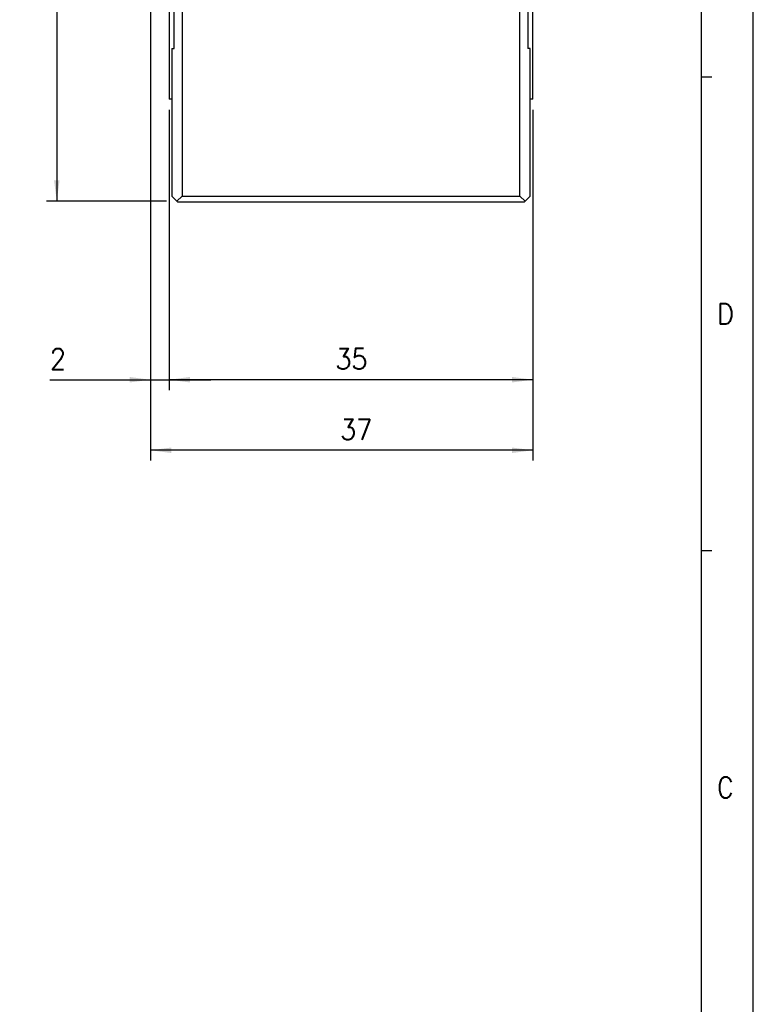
# Model space of a CAD drawing. Header units: millimetres. Extents: x -285 to 3669, y -217 to 203.
# Tile 10 of 21: x 239 to 309, y -119 to -24. Entities that reach past the tile are written whole.
import ezdxf

# ---------------------------------------------------------------- set-up
doc = ezdxf.new("R2010")
doc.units = ezdxf.units.MM
doc.linetypes.add('DOT_CENTER', pattern=[14, 12, -1, 0, -1])
doc.layers.add('1', color=7, linetype='Continuous')
doc.styles.add('CONVERTER_11', font='txt.shx', dxfattribs={"width": 0.9})
doc.dimstyles.new('ME10_DIM_46', dxfattribs={"dimtxt": 2, "dimasz": 2, "dimexe": 1, "dimexo": 1, "dimgap": 1, "dimtad": 1, "dimdec": 0, "dimdsep": 46, "dimtxsty": 'CONVERTER_11', "dimsah": 1, "dimcen": 0.09, "dimclrd": 2, "dimclre": 2, "dimclrt": 2, "dimadec": 0, "dimazin": 0, "dimtfac": 1, "dimtdec": 4, "dimtix": 1, "dimtmove": 0, "dimatfit": 3, "dimfxl": 1, "dimtolj": 1, "dimtzin": 0, "dimarcsym": 0})
doc.dimstyles.new('ME10_DIM_47', dxfattribs={"dimtxt": 2, "dimasz": 2, "dimexe": 1, "dimexo": 1, "dimgap": 1, "dimtad": 1, "dimdec": 0, "dimdsep": 46, "dimtxsty": 'CONVERTER_11', "dimsah": 1, "dimcen": 0.09, "dimclrd": 2, "dimclre": 2, "dimclrt": 2, "dimadec": 0, "dimazin": 0, "dimtfac": 1, "dimtdec": 4, "dimtix": 1, "dimtmove": 0, "dimatfit": 3, "dimfxl": 1, "dimtolj": 1, "dimtzin": 0, "dimarcsym": 0})
doc.dimstyles.new('ME10_DIM_48', dxfattribs={"dimtxt": 2, "dimasz": 2, "dimexe": 1, "dimexo": 1, "dimgap": 1, "dimtad": 1, "dimdsep": 46, "dimtxsty": 'CONVERTER_11', "dimsah": 1, "dimcen": 0.09, "dimclrd": 2, "dimclre": 2, "dimclrt": 2, "dimadec": 0, "dimazin": 0, "dimtfac": 1, "dimtdec": 4, "dimtix": 1, "dimtmove": 0, "dimatfit": 3, "dimfxl": 1, "dimtolj": 1, "dimtzin": 0, "dimarcsym": 0})
doc.dimstyles.new('ME10_DIM_49', dxfattribs={"dimtxt": 2, "dimasz": 2, "dimexe": 1, "dimexo": 1, "dimgap": 1, "dimtad": 1, "dimdec": 0, "dimdsep": 46, "dimtxsty": 'CONVERTER_11', "dimsah": 1, "dimcen": 0.09, "dimclrd": 2, "dimclre": 2, "dimclrt": 2, "dimadec": 0, "dimazin": 0, "dimtfac": 1, "dimtdec": 4, "dimtix": 1, "dimtmove": 0, "dimatfit": 3, "dimfxl": 1, "dimtolj": 1, "dimtzin": 0, "dimarcsym": 0})

# ---------------------------------------------------------------- blocks, each defined once
blk = doc.blocks.new('Cabeza__25', base_point=(253.0000216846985, -41.78170237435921))
at = {"color": 7, "linetype": 'Continuous'}
for p, q in [((253.0000216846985, -17.4548403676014), (253.0000216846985, -31.93114215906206)), ((253.5000217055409, -27.03486870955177), (253.5000216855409, -17.6225052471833)), ((254.2500217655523, -17.8636928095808), (254.2504737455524, -41.2349431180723)), ((287.6250102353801, -19.23215642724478), (287.6250102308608, -17.30791783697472)), ((288.0000107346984, -31.9311421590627), (288.0000107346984, -17.17494503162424)), ((282.3029648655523, -19.23291867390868), (286.7500107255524, -19.23291867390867)), ((286.7496302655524, -41.23502480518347), (286.7500107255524, -19.23291867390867)), ((287.5000107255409, -19.23286785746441), (286.7500107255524, -19.23291867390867)), ((287.5000107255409, -19.23286785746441), (287.6250102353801, -19.23215642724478)), ((287.5000107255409, -19.23286785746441), (287.5000107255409, -27.0348687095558)), ((253.250021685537, -27.03485177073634), (253.5000217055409, -27.03486870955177)), ((253.250021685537, -27.03485177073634), (253.2500216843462, -31.92958382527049)), ((287.750021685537, -27.03485176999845), (287.5000107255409, -27.0348687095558)), ((287.7500216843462, -31.92958382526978), (287.750021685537, -27.03485176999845)), ((253.2500216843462, -31.92958382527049), (253.0000216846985, -31.93114215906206)), ((253.2500216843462, -31.92958382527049), (253.2500702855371, -41.23490034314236)), ((287.749973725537, -41.23489970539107), (287.7500216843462, -31.92958382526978)), ((288.0000107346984, -31.9311421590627), (287.7500216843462, -31.92958382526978)), ((253.402021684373, -41.38170237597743), (253.2500702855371, -41.23490034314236)), ((253.7502567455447, -41.73512069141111), (253.402021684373, -41.38170237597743)), ((253.7502567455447, -41.73512069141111), (254.2504737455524, -41.2349431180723)), ((254.2504737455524, -41.2349431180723), (286.7496302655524, -41.23502480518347)), ((287.2497270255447, -41.73518029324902), (286.7496302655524, -41.23502480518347)), ((287.2497270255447, -41.73518029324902), (287.598021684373, -41.38170238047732)), ((287.749973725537, -41.23489970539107), (287.598021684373, -41.38170238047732)), ((253.802021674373, -41.78170237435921), (253.7502567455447, -41.73512069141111)), ((253.802021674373, -41.78170237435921), (267.652021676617, -41.78136358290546)), ((267.652021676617, -41.78136358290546), (287.198021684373, -41.78170237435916)), ((287.198021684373, -41.78170237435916), (287.2497270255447, -41.73518029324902))]:
    blk.add_line(p, q, dxfattribs=at)
blk.add_arc((282.3029648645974, -18.73291867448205), 0.4999999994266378, 208.0057471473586, 270.0000001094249, dxfattribs=at)
blk = doc.blocks.new('Regla_G-3040-VS4__26', base_point=(251.0000107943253, -20.28655233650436))
at = {"color": 7, "linetype": 'Continuous'}
for p, q in [((251.0000107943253, 42.42522342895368), (251.2000107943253, 42.62522342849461)), ((251.8000106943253, 43.01145661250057), (251.2000106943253, 42.41145095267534)), ((251.7993472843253, 43.22455991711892), (252.0000106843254, 43.42522331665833)), ((252.0000107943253, 43.2124718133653), (251.8000106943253, 43.01145661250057)), ((252.0000107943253, 43.2124718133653), (252.0000106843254, 43.42522331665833)), ((258.0000107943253, 43.42522331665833), (252.0000106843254, 43.42522331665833)), ((252.0000107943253, 43.2124718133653), (258.0000107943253, 43.2124718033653)), ((258.0000107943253, 43.2124718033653), (258.0000107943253, 43.42522331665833)), ((258.0000107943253, 43.2124718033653), (258.3037967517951, 43.22439161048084)), ((258.0000107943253, 43.0118084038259), (258.0000107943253, 43.2124718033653)), ((258.9500107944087, 43.21365752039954), (259.2510626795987, 43.22749373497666)), ((259.2510626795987, 43.22749373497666), (259.3298718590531, 43.22747640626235)), ((259.3298718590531, 43.22747640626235), (259.5000107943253, 43.22439161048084)), ((259.5000107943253, 43.01141640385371), (259.4522364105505, 40.22249389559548)), ((259.5000107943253, 43.22439161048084), (259.5500107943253, 43.23487846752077)), ((259.5500107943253, 43.23487846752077), (259.5750107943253, 43.21365752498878)), ((259.5750107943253, 43.21365752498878), (259.7608972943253, 43.2274016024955)), ((259.7608972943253, 43.2274016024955), (259.9500107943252, 43.23479716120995)), ((260.4500107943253, 43.23479716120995), (260.4500107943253, 41.2094583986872)), ((260.5000107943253, 42.96413182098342), (262.2500107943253, 42.96413182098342)), ((260.5000107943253, 42.96413182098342), (260.5000107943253, 41.20945839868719)), ((262.2500107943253, 42.96413182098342), (262.2500107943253, 31.71125423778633)), ((262.5000108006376, 42.74800944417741), (262.2500107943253, 42.96413182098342)), ((262.5000108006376, 42.72090734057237), (262.5000107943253, 31.92439163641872)), ((251.0000107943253, 42.21247181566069), (251.0000107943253, 42.42522342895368)), ((251.2000106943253, 42.41145095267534), (251.0000107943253, 42.21247181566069)), ((251.0000107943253, 42.21247181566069), (251.0000107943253, 40.96247180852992)), ((251.2000107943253, 40.96247180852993), (251.2000106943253, 42.41145095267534)), ((251.0000107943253, 40.96247180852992), (251.2000107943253, 40.96247180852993)), ((251.2000107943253, 24.92522334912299), (251.2000107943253, 40.96247180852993)), ((260.4500107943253, 41.2094583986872), (260.4500107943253, 33.25945839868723)), ((260.4500107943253, 41.2094583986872), (260.5000107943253, 41.20945839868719)), ((260.5000107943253, 41.20945839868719), (260.5000107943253, 37.21374222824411)), ((259.4522364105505, 40.22249389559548), (259.4534112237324, 40.15153446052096)), ((259.4534112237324, 40.15153446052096), (259.5000105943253, 33.7119490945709)), ((260.5000107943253, 37.21374222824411), (260.5000107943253, 33.25945839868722)), ((260.4500107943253, 33.25945839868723), (260.4500107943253, 31.03479717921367)), ((260.4500107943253, 33.25945839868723), (260.5000107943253, 33.25945839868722)), ((260.5000107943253, 33.25945839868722), (260.5000107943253, 31.46413182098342)), ((258.0000107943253, 32.21193720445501), (258.0000107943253, 31.74638138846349)), ((258.4500107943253, 32.66194072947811), (258.4500107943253, 32.05706462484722)), ((258.0000107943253, 31.54198304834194), (258.0000065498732, 30.42533507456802)), ((258.0000107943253, 31.74638138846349), (258.0000107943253, 31.71250354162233)), ((258.0000107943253, 31.71250354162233), (258.0000107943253, 31.54198304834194)), ((258.4500107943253, 32.05706462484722), (258.4500107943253, 31.9080030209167)), ((260.0004534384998, 30.42534252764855), (261.0395324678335, 31.46413182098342)), ((260.5000107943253, 31.46413182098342), (261.2495931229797, 31.46149986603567)), ((262.5000107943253, 31.92439163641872), (262.5000107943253, 31.74800945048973)), ((262.5000107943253, 31.92439163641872), (287.9999997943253, 31.92439163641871)), ((287.9999997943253, 31.71146857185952), (280.8701034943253, 31.71128033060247)), ((280.8701034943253, 31.71128033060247), (280.8701034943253, 27.31551538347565)), ((258.0000065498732, 30.42533507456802), (258.0000108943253, 30.21191520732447)), ((258.8512762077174, 31.05418666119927), (258.8506227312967, 31.02037293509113)), ((258.9500107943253, 31.01365753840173), (259.3500107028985, 31.0344584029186)), ((259.3500107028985, 31.0344584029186), (259.5500107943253, 31.03487848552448)), ((259.5500107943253, 31.03487848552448), (259.5750107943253, 31.01365753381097)), ((259.5750107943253, 31.01365753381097), (259.7608972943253, 31.04095267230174)), ((259.9500107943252, 31.03479717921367), (259.7608972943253, 31.04095267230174)), ((260.0004534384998, 30.42534252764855), (260.2131564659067, 30.42505504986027)), ((288.9999997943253, 30.7114685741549), (288.9999997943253, 24.46146858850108)), ((258.0000108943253, 30.21191520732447), (260.0000107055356, 30.21190771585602)), ((265.1976703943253, 26.51185952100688), (265.1976703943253, 19.51186102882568)), ((266.5833109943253, 25.12674208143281), (265.1976703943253, 26.51185952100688)), ((279.1976702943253, 26.51188283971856), (277.8120296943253, 25.12674208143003)), ((279.1976703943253, 19.51243694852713), (279.1976702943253, 26.51188283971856)), ((251.0000107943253, 24.92522334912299), (251.2000107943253, 24.92522334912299)), ((251.0000107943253, 24.92522334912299), (251.0000107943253, 24.71247183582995)), ((251.2000107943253, 24.71247183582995), (251.0000107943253, 24.71247183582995)), ((251.0000107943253, 6.21247188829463), (251.0000107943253, 24.71247183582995)), ((251.2000107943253, 6.21247188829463), (251.2000107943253, 24.92522334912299)), ((266.5833109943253, 25.12674208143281), (266.5833109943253, 20.89802338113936)), ((277.8120296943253, 25.12674208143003), (266.5833109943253, 25.12674208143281)), ((277.8120296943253, 20.89802340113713), (277.8120296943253, 25.12674208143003)), ((284.6241487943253, 22.89661744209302), (288.1612543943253, 23.47455579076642)), ((284.6241487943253, 23.32307250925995), (284.6241487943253, 22.89661744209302)), ((284.6241487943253, 22.89661744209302), (284.6241487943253, 17.29006235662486)), ((266.5833109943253, 20.89802338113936), (265.1976703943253, 19.51186102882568)), ((277.8120296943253, 20.89802340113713), (266.5833109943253, 20.89802338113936)), ((279.1976703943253, 19.51243694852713), (277.8120296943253, 20.89802340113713)), ((270.9976703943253, 19.51186102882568), (265.1976703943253, 19.51186102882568)), ((265.1976703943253, 19.51186102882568), (265.197670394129, 18.61180085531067)), ((270.9976703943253, 19.51186102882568), (270.9976703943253, 19.01186102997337)), ((273.3976703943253, 19.51186102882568), (270.9976703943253, 19.51186102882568)), ((270.9976703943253, 19.01186102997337), (273.3976703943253, 19.01186102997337)), ((279.1976703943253, 19.51243694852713), (273.3976703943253, 19.51186102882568)), ((273.3976703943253, 19.01186102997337), (273.3976703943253, 19.51186102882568)), ((279.1976703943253, 18.61182386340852), (279.1976703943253, 19.51243694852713)), ((287.6845635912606, 16.06736395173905), (284.6241487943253, 17.29006235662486)), ((284.6241487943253, 17.29006235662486), (284.6241487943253, 17.08027243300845)), ((284.6241487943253, 17.08027243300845), (287.6845635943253, 15.85461244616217)), ((287.6845635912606, 16.06736395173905), (287.9999997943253, 15.95025811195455)), ((287.9789918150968, 15.74608526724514), (287.9999997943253, 15.95025811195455)), ((288.9999997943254, 15.55342900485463), (287.9999997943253, 15.95025811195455)), ((288.9999997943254, 15.55342900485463), (288.9999997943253, 14.66155474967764)), ((288.9999997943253, 14.66155474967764), (288.9999995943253, -16.80472764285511)), ((251.0000107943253, 6.21247188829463), (251.2000107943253, 6.21247188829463)), ((251.2000107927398, 2.09261893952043), (251.2000107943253, 6.21247188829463)), ((264.9266039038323, 3.73087264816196), (264.9266039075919, 4.73087264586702)), ((271.326603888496, 4.73087264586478), (271.3266038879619, 3.73087264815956)), ((251.2000107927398, 2.09261893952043), (251.2000107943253, -0.72926166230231)), ((251.2000107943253, -0.72926166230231), (251.2000107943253, -0.98803253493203)), ((251.2000107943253, -2.82609782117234), (251.2000108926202, -5.90736107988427)), ((251.2000107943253, -16.80475806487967), (251.2000108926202, -5.90736107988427)), ((269.5674091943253, -20.28655233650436), (269.5674091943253, -18.78479818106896)), ((273.6258053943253, -19.78476844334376), (273.6258053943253, -18.78476844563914)), ((276.1258053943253, -18.78476844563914), (276.1258053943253, -19.78476844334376)), ((280.1842015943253, -18.78476896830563), (280.1842015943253, -19.32101606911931)), ((276.1258053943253, -19.78476844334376), (273.6258053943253, -19.78476844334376))]:
    blk.add_line(p, q, dxfattribs=at)
blk.add_circle((268.1266038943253, 4.23090734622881), 4.00000002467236, dxfattribs=at)
for centre, radius, start, end in [((258.9727493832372, 41.96243724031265), 1.251426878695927, 91.04112904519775, 123.0462736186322), ((258.4703172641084, 31.70115139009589), 0.496510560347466, 198.6976372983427, 229.8256926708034), ((258.9261749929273, 32.30316616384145), 1.251223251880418, 231.6601789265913, 266.5681973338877), ((287.999999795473, 30.92439163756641), 0.9999999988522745, 6.575738e-08, 90.00000006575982), ((287.999999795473, 30.71146857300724), 0.9999999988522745, 6.575596e-08, 90.00000006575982), ((259.3753479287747, 32.19036818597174), 1.251223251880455, 245.2381537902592, 250.126961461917), ((284.8701034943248, 27.31574921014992), 3.500000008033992, 0.00388199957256, 270.0000000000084), ((257.500010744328, 25.47501480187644), 3.499999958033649, 0.00388269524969, 270.0000008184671), ((284.2762067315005, 28.34424761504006), 0.1999832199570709, 73.23634259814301, 166.7714157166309), ((284.8699002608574, 30.31574919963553), 1.858970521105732, 253.2414670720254, 286.7662958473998), ((285.4638487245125, 28.34430688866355), 0.1999999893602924, 13.24146234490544, 106.7663294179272), ((282.271925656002, 28.81557309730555), 1.858970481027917, 313.2414692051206, 346.7662985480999), ((287.4680781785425, 28.8159250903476), 1.858970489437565, 193.241462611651, 226.7662923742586), ((254.9018329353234, 26.97483888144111), 1.858970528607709, 313.2414644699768, 346.7662950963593), ((256.9061140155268, 26.50351325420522), 0.1999832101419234, 73.23636689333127, 166.7714076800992), ((257.49980752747, 28.47501483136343), 1.858970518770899, 253.2414649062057, 286.7662969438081), ((258.0937559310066, 26.50357251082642), 0.1999999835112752, 13.24146334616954, 106.7663019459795), ((260.0979852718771, 26.97519090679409), 1.858970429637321, 193.2414691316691, 226.7662993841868), ((284.8702260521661, 27.31561887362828), 4.000122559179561, 180.0014823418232, 266.4730839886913), ((283.6824738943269, 27.31566870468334), 0.2000000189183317, 133.2414613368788, 226.7662853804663), ((282.2721290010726, 25.81557316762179), 1.858970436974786, 13.24146798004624, 46.76629893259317), ((284.8701034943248, 27.31574921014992), 3.500000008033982, 270.0000000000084, 0.00388199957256), ((287.4682813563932, 25.81592517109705), 1.858970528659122, 133.241464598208, 166.7662955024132), ((286.0577331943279, 27.31582963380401), 0.199999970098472, 313.2414744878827, 46.76631155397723), ((256.3123810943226, 25.47493441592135), 0.1999999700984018, 133.2414744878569, 226.7663115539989), ((258.6876403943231, 25.47509535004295), 0.2000000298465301, 313.2414583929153, 46.76628832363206), ((284.2763583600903, 26.28719153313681), 0.1999999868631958, 193.2414643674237, 286.766300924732), ((284.8703067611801, 24.31574921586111), 1.858970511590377, 73.24146483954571, 106.7662970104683), ((285.4640002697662, 26.28725079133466), 0.199983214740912, 253.2363682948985, 346.7714062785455), ((254.902036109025, 23.97483895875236), 1.858970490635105, 13.24146262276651, 46.76629236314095), ((257.500010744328, 25.47501480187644), 3.499999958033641, 270.0000008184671, 0.00388269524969), ((260.0981886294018, 23.97519094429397), 1.858970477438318, 133.241469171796, 166.7662985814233), ((256.9062655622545, 24.44645715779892), 0.1999999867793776, 193.2414615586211, 286.7663302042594), ((257.5002140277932, 22.47501484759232), 1.858970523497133, 73.2414670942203, 106.7662958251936), ((258.0939075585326, 24.44651643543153), 0.1999832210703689, 253.2363422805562, 346.7714126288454), ((287.9999998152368, 24.46146861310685), 0.9999999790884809, 279.2797241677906, 359.9999985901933), ((287.4999997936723, 15.6026746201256), 0.4999999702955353, 16.66774791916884, 68.33817476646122), ((288.0000047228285, 14.66155716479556), 0.9999950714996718, 359.9998616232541, 68.31272508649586), ((266.7681912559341, 7.51033336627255), 1.877144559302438, 268.6425876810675, 316.3574101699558), ((269.4850348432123, 7.51037757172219), 1.877188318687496, 223.643180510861, 271.3568216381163), ((264.9253540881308, 5.5568282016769), 1.800012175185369, 332.684796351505, 2.44812964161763), ((271.3278537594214, 5.55682838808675), 1.800012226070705, 177.5518763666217, 207.315209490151), ((264.9254125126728, 5.55694372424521), 1.800013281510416, 312.5495582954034, 332.6806758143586), ((264.9252987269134, 2.90493530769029), 1.80001295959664, 27.31141201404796, 47.44551568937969), ((271.3277954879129, 5.55694357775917), 1.800013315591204, 207.319318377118, 227.4504378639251), ((271.3278878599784, 2.90495135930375), 1.799986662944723, 132.554332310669, 152.6887311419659), ((264.9253750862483, 2.90483528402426), 1.799991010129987, 357.5520548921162, 27.31535618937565), ((271.3278295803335, 2.90483598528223), 1.799987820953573, 152.6846168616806, 182.4479717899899), ((266.7681265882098, 0.95118075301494), 1.87729904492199, 43.64467386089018, 91.35532330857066), ((269.485063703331, 0.95122300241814), 1.877257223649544, 88.64410926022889, 136.3558906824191), ((254.5771958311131, -1.90706519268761), 3.499999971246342, 0.00388216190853, 164.7767493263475), ((254.5645294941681, -1.69363395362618), 3.499999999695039, 164.0061043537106, 185.1465966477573), ((251.9790179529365, -0.40724128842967), 1.858970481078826, 313.2414693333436, 346.7662989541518), ((253.9832990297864, -0.87856678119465), 0.1999832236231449, 73.23634240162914, 166.7714091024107), ((254.5769925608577, 1.09293480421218), 1.858970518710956, 253.2414670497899, 286.766295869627), ((255.1709410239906, -0.87850750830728), 0.1999999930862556, 13.24146622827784, 106.7663289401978), ((257.1751704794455, -0.40688930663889), 1.858970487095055, 193.2414621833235, 226.7662922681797), ((254.5771957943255, -1.90706517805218), 3.499999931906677, 164.7767493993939, 195.2232506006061), ((253.3895661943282, -1.90714569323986), 0.2000000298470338, 133.2414583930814, 226.7662883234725), ((255.7648254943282, -1.90698475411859), 0.1999999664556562, 313.2414754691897, 46.76631057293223), ((254.5771958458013, -1.90706522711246), 3.499999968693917, 195.2232496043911, 269.9999991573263), ((251.9792213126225, -3.4072412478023), 1.858970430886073, 13.24146873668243, 46.76629924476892), ((254.5771957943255, -1.90706518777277), 3.50000000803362, 269.9999999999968, 0.00388208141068), ((257.1753737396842, -3.40688906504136), 1.858970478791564, 133.2414695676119, 166.7662997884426), ((253.983450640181, -2.93562285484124), 0.1999999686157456, 193.2414670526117, 286.7663084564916), ((254.5773990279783, -4.90706513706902), 1.858970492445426, 73.24146359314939, 106.7662961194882), ((255.1710926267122, -2.93556355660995), 0.1999832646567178, 253.2363555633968, 346.7713993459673), ((281.8549719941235, -9.69060120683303), 3.500036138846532, 0.00383390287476, 270.0000000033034), ((281.2610752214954, -8.66210583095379), 0.1999832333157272, 73.2363407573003, 166.7713869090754), ((281.8547686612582, -6.69060423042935), 1.858970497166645, 253.241470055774, 286.7662992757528), ((282.4487171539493, -8.66204646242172), 0.1999999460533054, 13.24144643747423, 106.7663120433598), ((279.2567940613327, -8.19078026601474), 1.858970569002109, 313.2414706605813, 346.7662997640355), ((284.4529465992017, -8.19042811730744), 1.858970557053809, 193.2414686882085, 226.7662976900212), ((280.6673423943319, -9.69068470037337), 0.2000000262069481, 133.2414593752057, 226.7662873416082), ((279.2569974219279, -11.19078028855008), 1.858970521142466, 13.24146835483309, 46.76629802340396), ((281.8549719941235, -9.69060120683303), 3.500036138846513, 270.0000000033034, 0.00383390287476), ((284.4531498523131, -11.19042801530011), 1.858970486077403, 133.2414698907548, 166.7663005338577), ((283.0426015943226, -9.6905236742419), 0.1999999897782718, 313.2414691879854, 46.76627753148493), ((281.2612268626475, -10.71916178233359), 0.2000000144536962, 193.24149475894, 286.7662977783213), ((281.8551751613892, -12.69060411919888), 1.858970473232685, 73.24146449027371, 106.7662941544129), ((282.4488687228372, -10.71910254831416), 0.1999832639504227, 253.2363566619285, 346.7714050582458), ((270.0999686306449, 32.71021444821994), 52.99944253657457, 249.1080507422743, 269.4242595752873), ((270.0999664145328, 32.71021368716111), 52.99944027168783, 280.9685763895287, 290.8920373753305)]:
    blk.add_arc(centre, radius, start, end, dxfattribs=at)
for points, knots in [([(251.7993472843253, 43.22455991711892), (251.7495210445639, 43.17462289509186), (251.6498164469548, 43.07469665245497), (251.5000282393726, 42.9249430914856), (251.3501467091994, 42.77503016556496), (251.2500736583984, 42.67517651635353), (251.2000107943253, 42.62522342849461)], [0, 0, 0, 0, 0.2116299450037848, 0.4234811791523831, 0.6354239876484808, 0.8475899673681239, 0.8475899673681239, 0.8475899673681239, 0.8475899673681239]), ([(251.8000106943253, 43.01145661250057), (252.4407620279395, 43.01145125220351), (253.7229345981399, 43.01144051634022), (255.3972577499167, 43.01144641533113), (256.8231731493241, 43.01140230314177), (257.6076672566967, 43.01167300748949), (258.0000107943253, 43.0118084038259)], [0, 0, 0, 0, 1.922253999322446, 3.846517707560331, 5.022969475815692, 6.200000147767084, 6.200000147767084, 6.200000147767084, 6.200000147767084]), ([(258.0000107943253, 43.0118084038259), (258.1510305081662, 43.01167132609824), (258.4569951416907, 43.01139362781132), (258.7629599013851, 43.01141036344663), (258.91790488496, 43.01141884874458)], [0, 0, 0, 0, 0.4530592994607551, 0.9178942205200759, 0.9178942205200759, 0.9178942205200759, 0.9178942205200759]), ([(258.91790488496, 43.01141884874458), (259.0111846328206, 43.06397262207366), (259.1936668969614, 43.16678303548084), (259.3994286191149, 43.2054769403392), (259.5000107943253, 43.22439161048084)], [0, 0, 0, 0, 0.3187577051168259, 0.623582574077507, 0.623582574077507, 0.623582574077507, 0.623582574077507]), ([(258.91790488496, 43.01141884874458), (259.0129570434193, 43.01141849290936), (259.2069923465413, 43.01141774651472), (259.4010276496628, 43.01141686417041), (259.5000107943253, 43.01141640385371)], [0, 0, 0, 0, 0.2851564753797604, 0.5821059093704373, 0.5821059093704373, 0.5821059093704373, 0.5821059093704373]), ([(259.5500107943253, 43.23487846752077), (259.5578232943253, 43.22824692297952), (259.5661566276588, 43.22117327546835), (259.5744899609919, 43.21409962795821), (259.5750107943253, 43.21365752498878)], [0, 0, 0, 0, 0.0307426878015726, 0.0327922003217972, 0.0327922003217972, 0.0327922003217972, 0.0327922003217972]), ([(260.2143387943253, 43.23472536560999), (260.1771035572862, 43.22753640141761), (260.0893047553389, 43.21058520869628), (260.0009148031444, 43.22594906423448), (259.9500107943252, 43.23479716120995)], [0, 0, 0, 0, 0.1129165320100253, 0.2662514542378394, 0.2662514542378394, 0.2662514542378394, 0.2662514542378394]), ([(260.4500107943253, 43.23479716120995), (260.4475262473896, 43.2347956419), (260.4276498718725, 43.23478353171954), (260.3803606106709, 43.23474862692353), (260.3042878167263, 43.23474174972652), (260.2456068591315, 43.23473105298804), (260.2143387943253, 43.23472536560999)], [0, 0, 0, 0, 0.0074536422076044, 0.059629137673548, 0.141867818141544, 0.2356720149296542, 0.2356720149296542, 0.2356720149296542, 0.2356720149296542]), ([(259.1356389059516, 33.31366260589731), (259.0682589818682, 33.25832755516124), (258.9337031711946, 33.14782498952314), (258.6871726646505, 32.89782161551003), (258.37494877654, 32.58728523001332), (258.1250007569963, 32.3370638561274), (258.0000107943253, 32.21193720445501)], [0, 0, 0, 0, 0.261376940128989, 0.5219624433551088, 1.052367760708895, 1.582908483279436, 1.582908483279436, 1.582908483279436, 1.582908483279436]), ([(259.5000105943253, 33.7119490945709), (259.4360659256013, 33.64869943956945), (259.3079781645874, 33.52200383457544), (259.1931446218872, 33.38318137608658), (259.1356389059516, 33.31366260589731)], [0, 0, 0, 0, 0.2696379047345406, 0.5401125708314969, 0.5401125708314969, 0.5401125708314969, 0.5401125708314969]), ([(258.4500107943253, 31.9080030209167), (258.4517005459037, 31.84293523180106), (258.4549942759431, 31.71610328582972), (258.5188934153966, 31.60665202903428), (258.5500107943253, 31.55335185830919)], [0, 0, 0, 0, 0.1917843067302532, 0.3738313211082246, 0.3738313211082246, 0.3738313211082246, 0.3738313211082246]), ([(258.8500107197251, 31.2966828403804), (258.7933563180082, 31.3293448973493), (258.6774285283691, 31.39617891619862), (258.5931182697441, 31.50017770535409), (258.5500107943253, 31.55335185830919)], [0, 0, 0, 0, 0.1944149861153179, 0.3978173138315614, 0.3978173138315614, 0.3978173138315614, 0.3978173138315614]), ([(259.3500107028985, 31.0344584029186), (259.2592146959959, 31.05834441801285), (259.072644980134, 31.10742596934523), (258.9255304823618, 31.23248501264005), (258.8500107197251, 31.2966828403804)], [0, 0, 0, 0, 0.2779018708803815, 0.5710391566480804, 0.5710391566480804, 0.5710391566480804, 0.5710391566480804]), ([(260.0000107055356, 30.21190771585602), (260.125004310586, 30.33690224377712), (260.3749597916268, 30.58685959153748), (260.7498441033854, 30.96174680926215), (261.1246293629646, 31.33653509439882), (261.3744527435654, 31.58636056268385), (261.4993472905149, 31.71125616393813)], [0, 0, 0, 0, 0.5303049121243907, 1.060475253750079, 1.590505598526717, 2.120390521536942, 2.120390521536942, 2.120390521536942, 2.120390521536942]), ([(261.4993472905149, 31.71125616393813), (261.6633789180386, 31.71125572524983), (261.9914570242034, 31.71125486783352), (262.3195351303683, 31.71125407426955), (262.4835816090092, 31.71125368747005)], [0, 0, 0, 0, 0.4920948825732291, 0.9842343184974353, 0.9842343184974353, 0.9842343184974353, 0.9842343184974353]), ([(262.4835816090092, 31.71125368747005), (263.9344825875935, 31.71125107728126), (266.8366095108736, 31.71124587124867), (271.3541932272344, 31.7112480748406), (276.0321328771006, 31.71125791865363), (279.2588465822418, 31.71127286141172), (280.8701034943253, 31.71128033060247)], [0, 0, 0, 0, 4.352702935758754, 8.706380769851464, 13.55275114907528, 18.38652188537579, 18.38652188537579, 18.38652188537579, 18.38652188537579]), ([(258.0000065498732, 30.42533507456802), (258.1666682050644, 30.42533575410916), (258.5000206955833, 30.42533709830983), (259.000091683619, 30.42533901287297), (259.50024565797, 30.42534082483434), (259.8337087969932, 30.42534196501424), (260.0004534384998, 30.42534252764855)], [0, 0, 0, 0, 0.4999849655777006, 1.000057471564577, 1.500212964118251, 2.000446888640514, 2.000446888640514, 2.000446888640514, 2.000446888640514]), ([(259.5750107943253, 31.01365753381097), (259.5671982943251, 31.02028908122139), (259.5588649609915, 31.02736273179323), (259.5505316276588, 31.03443638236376), (259.5500107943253, 31.03487848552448)], [0, 0, 0, 0, 0.0307426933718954, 0.03279220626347, 0.03279220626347, 0.03279220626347, 0.03279220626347]), ([(259.9500107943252, 31.03479717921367), (259.9921281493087, 31.03476414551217), (260.0802374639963, 31.03469505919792), (260.1683468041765, 31.0347149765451), (260.2143387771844, 31.03472538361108)], [0, 0, 0, 0, 0.1263520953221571, 0.2643280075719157, 0.2643280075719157, 0.2643280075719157, 0.2643280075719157]), ([(260.2143387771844, 31.03472538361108), (260.2483947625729, 31.03473097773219), (260.3070757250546, 31.03474061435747), (260.3797316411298, 31.03475398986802), (260.4242329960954, 31.03477477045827), (260.4441093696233, 31.0347920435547), (260.4500107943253, 31.03479717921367)], [0, 0, 0, 0, 0.1021679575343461, 0.1760428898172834, 0.2179677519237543, 0.2356720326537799, 0.2356720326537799, 0.2356720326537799, 0.2356720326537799]), ([(257.5000098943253, 21.47472317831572), (257.2482926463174, 21.48833172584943), (256.7371061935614, 21.5159679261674), (255.9882161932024, 21.74531689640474), (255.2857423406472, 22.11220018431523), (254.5230775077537, 22.73035092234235), (253.8392185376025, 23.68621295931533), (253.5162339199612, 24.77613941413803), (253.4853908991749, 25.67829156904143), (253.5806309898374, 26.36849733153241), (253.7982259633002, 27.04458408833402), (254.1770286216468, 27.75528176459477), (254.7610985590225, 28.44691436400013), (255.5741111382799, 29.02459845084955), (256.5076914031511, 29.40406388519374), (257.1709920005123, 29.45134133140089), (257.5000098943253, 29.47479242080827)], [0, 0, 0, 0, 0.7539855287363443, 1.531191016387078, 2.327496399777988, 3.11887262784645, 4.457683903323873, 5.785319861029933, 6.462649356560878, 7.15442037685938, 7.864973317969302, 8.582056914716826, 9.55880357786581, 10.55018424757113, 11.55043837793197, 12.53493892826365, 12.53493892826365, 12.53493892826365, 12.53493892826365]), ([(257.5000098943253, 29.47479242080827), (258.0417001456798, 29.41086665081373), (259.0950406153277, 29.28656017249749), (260.2014887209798, 28.49857234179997), (260.8549212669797, 27.70053611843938), (261.2546281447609, 26.94559575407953), (261.5007208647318, 26.05290588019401), (261.5203059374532, 25.06320121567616), (261.3006185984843, 24.1022825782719), (260.8528102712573, 23.22048243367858), (260.2040848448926, 22.47141567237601), (259.3944145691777, 21.90920082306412), (258.4766760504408, 21.54471017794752), (257.8273730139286, 21.49818171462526), (257.5000098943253, 21.47472317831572)], [0, 0, 0, 0, 1.614298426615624, 3.139074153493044, 3.916189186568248, 4.701560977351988, 5.68322149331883, 6.666401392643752, 7.640934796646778, 8.610910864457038, 9.605053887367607, 10.58116028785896, 11.54465726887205, 12.52438472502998, 12.52438472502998, 12.52438472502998, 12.52438472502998]), ([(279.1976702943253, 26.51188283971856), (278.0342702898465, 26.51187806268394), (275.7021383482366, 26.51186850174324), (272.2007445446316, 26.51186054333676), (268.6974779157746, 26.51185689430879), (266.3629432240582, 26.5118586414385), (265.1976703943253, 26.51185952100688)], [0, 0, 0, 0, 3.490200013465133, 6.996395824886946, 10.50418141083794, 13.99999990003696, 13.99999990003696, 13.99999990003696, 13.99999990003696]), ([(265.197670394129, 18.61180085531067), (266.3655955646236, 18.61179994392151), (268.7001178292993, 18.61179813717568), (272.2035251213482, 18.61180177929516), (275.7022666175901, 18.61180969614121), (278.0344110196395, 18.61181914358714), (279.1976703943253, 18.61182386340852)], [0, 0, 0, 0, 3.503775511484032, 7.003566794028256, 10.51022187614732, 14.00000000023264, 14.00000000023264, 14.00000000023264, 14.00000000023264]), ([(287.6845635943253, 15.85461244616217), (287.7993095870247, 15.81201233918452), (288.0287080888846, 15.72684681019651), (288.2559624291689, 15.63611478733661), (288.3695432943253, 15.59076725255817)], [0, 0, 0, 0, 0.3671805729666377, 0.7340620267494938, 0.7340620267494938, 0.7340620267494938, 0.7340620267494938]), ([(264.9266039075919, 4.73087264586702), (265.0465750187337, 4.730868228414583), (265.3057512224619, 4.730858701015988), (265.6922423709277, 4.730847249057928), (266.1049555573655, 4.730836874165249), (266.3784636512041, 4.730831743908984), (266.5246568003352, 4.730829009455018)], [0, 0, 0, 0, 0.3599133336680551, 0.7775286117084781, 1.159473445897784, 1.598052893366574, 1.598052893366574, 1.598052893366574, 1.598052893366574]), ([(269.7285510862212, 4.730829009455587), (269.8588600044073, 4.730831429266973), (270.1323680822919, 4.730836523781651), (270.5375497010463, 4.730846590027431), (270.9399250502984, 4.730858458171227), (271.1991012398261, 4.730867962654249), (271.326603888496, 4.730872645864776)], [0, 0, 0, 0, 0.3909267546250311, 0.820524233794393, 1.215544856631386, 1.598052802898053, 1.598052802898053, 1.598052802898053, 1.598052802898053]), ([(266.5246567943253, 3.73082902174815), (266.3784637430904, 3.730831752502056), (266.1049556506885, 3.730836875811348), (265.6997735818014, 3.73084706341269), (265.3132823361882, 3.730858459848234), (265.0541061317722, 3.730867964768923), (264.9266039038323, 3.73087264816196)], [0, 0, 0, 0, 0.4385791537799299, 0.8205242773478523, 1.215546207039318, 1.598052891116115, 1.598052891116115, 1.598052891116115, 1.598052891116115]), ([(271.3266038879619, 3.730872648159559), (271.1991015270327, 3.730867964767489), (270.9399253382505, 3.730858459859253), (270.5534341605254, 3.730847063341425), (270.1482522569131, 3.730836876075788), (269.8747441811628, 3.730831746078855), (269.7285510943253, 3.730829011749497)], [0, 0, 0, 0, 0.3825070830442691, 0.7775285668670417, 1.159473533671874, 1.598052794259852, 1.598052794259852, 1.598052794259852, 1.598052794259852]), ([(254.5771963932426, 2.092598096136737), (254.2955737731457, 2.092599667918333), (253.7324507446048, 2.092602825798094), (252.8879566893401, 2.092607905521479), (252.043850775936, 2.092613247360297), (251.4812452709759, 2.092617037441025), (251.2000107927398, 2.092618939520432)], [0, 0, 0, 0, 0.8448678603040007, 1.689369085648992, 2.533482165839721, 3.37718560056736, 3.37718560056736, 3.37718560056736, 3.37718560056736]), ([(254.5771958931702, -5.907381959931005), (254.7481318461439, -5.900932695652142), (255.1415311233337, -5.886090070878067), (255.7446418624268, -5.751407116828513), (256.3171028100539, -5.525419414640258), (256.8743662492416, -5.202524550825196), (257.5149521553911, -4.681910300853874), (258.1547449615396, -3.8288653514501), (258.512361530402, -2.824206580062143), (258.6157862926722, -1.774270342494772), (258.4814445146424, -0.8651684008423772), (258.1065618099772, 0.0406952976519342), (257.5874914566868, 0.7867762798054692), (256.9237027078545, 1.367320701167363), (256.2917775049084, 1.723370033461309), (255.7571109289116, 1.925419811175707), (255.2008862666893, 2.062625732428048), (254.8026918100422, 2.081761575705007), (254.5771963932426, 2.092598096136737)], [0, 0, 0, 0, 0.5125085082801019, 1.17950889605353, 1.841800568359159, 2.35166073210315, 3.106426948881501, 4.304314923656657, 5.500801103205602, 6.254976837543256, 7.454731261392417, 8.21025076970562, 9.18171766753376, 10.15318388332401, 10.82925439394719, 11.34704973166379, 11.86446107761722, 12.54005190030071, 12.54005190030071, 12.54005190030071, 12.54005190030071]), ([(251.2000108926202, -5.907361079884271), (251.4812446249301, -5.907362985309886), (252.043849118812, -5.907366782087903), (252.8879542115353, -5.907372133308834), (253.7324488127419, -5.907377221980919), (254.2955726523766, -5.907380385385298), (254.5771958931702, -5.907381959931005)], [0, 0, 0, 0, 0.8437011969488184, 1.6878134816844, 2.532315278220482, 3.377185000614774, 3.377185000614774, 3.377185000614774, 3.377185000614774]), ([(281.8549721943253, -13.69087569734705), (281.659972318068, -13.68280058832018), (281.2548269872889, -13.66602316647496), (280.6296147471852, -13.51654811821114), (280.0666063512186, -13.28596651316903), (279.518547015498, -12.95589288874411), (278.9032611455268, -12.44801053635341), (278.3758955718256, -11.7396445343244), (277.9625012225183, -10.77896284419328), (277.8036617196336, -9.791720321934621), (277.933324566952, -8.71801506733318), (278.307609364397, -7.740762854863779), (278.8892455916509, -6.950135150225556), (279.5490552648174, -6.397004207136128), (280.1251619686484, -6.067826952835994), (280.713338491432, -5.842142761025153), (281.2865783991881, -5.712325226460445), (281.6853268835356, -5.697309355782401), (281.8549719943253, -5.690920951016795)], [0, 0, 0, 0, 0.5844131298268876, 1.214217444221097, 1.917001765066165, 2.401269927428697, 3.128877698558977, 4.298729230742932, 5.007022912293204, 6.254615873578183, 7.243741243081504, 8.220997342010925, 9.363195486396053, 10.1453212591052, 10.78913923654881, 11.34419964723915, 12.03113855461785, 12.53979901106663, 12.53979901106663, 12.53979901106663, 12.53979901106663]), ([(281.8549719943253, -5.690920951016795), (282.0499371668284, -5.698994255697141), (282.4551584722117, -5.715774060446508), (283.080507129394, -5.86529034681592), (283.6435590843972, -6.09594312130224), (284.191662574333, -6.426087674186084), (284.8068171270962, -6.933951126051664), (285.3340429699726, -7.6421497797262), (285.7473747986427, -8.60282079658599), (285.9177090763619, -9.658132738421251), (285.7589451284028, -10.73426743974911), (285.3613105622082, -11.69631049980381), (284.820834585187, -12.43167441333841), (284.1626648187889, -12.98333952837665), (283.5864030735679, -13.31317883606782), (282.9986071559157, -13.53922722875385), (282.4231691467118, -13.66948273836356), (282.0245819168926, -13.68448979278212), (281.8549721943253, -13.69087569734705)], [0, 0, 0, 0, 0.5843097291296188, 1.214446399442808, 1.917416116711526, 2.401361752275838, 3.12933792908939, 4.298779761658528, 5.006582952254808, 6.254668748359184, 7.449363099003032, 8.21995750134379, 9.361370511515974, 10.14556941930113, 10.78171780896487, 11.34398019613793, 12.03054032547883, 12.53909365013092, 12.53909365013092, 12.53909365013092, 12.53909365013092]), ([(273.6258053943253, -18.78476844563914), (272.9490712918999, -18.7847783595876), (271.5962725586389, -18.78479815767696), (270.2434738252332, -18.78479817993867), (269.5674091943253, -18.78479818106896)], [0, 0, 0, 0, 2.030202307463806, 4.058396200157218, 4.058396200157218, 4.058396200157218, 4.058396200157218]), ([(276.1258053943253, -18.78476844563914), (275.917949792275, -18.78477527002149), (275.5024304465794, -18.78478888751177), (274.8779770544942, -18.78478873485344), (274.252499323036, -18.78479276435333), (273.83468533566, -18.78477655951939), (273.6258053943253, -18.78476844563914)], [0, 0, 0, 0, 0.6235668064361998, 1.246558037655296, 1.873360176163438, 2.500000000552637, 2.500000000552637, 2.500000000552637, 2.500000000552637]), ([(280.1842015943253, -18.78476896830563), (279.5068498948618, -18.78477256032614), (278.1540511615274, -18.7847797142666), (276.801252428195, -18.78477220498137), (276.1258053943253, -18.78476844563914)], [0, 0, 0, 0, 2.032055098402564, 4.0583962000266, 4.0583962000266, 4.0583962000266, 4.0583962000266])]:
    blk.add_open_spline(points, degree=3, knots=knots, dxfattribs=at)
at = {"layer": '1', "color": 2, "linetype": 'DOT_CENTER'}
for p, q in [((284.8701034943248, 31.81574921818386), (284.8701034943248, 22.81574920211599)), ((257.500010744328, 29.97501475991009), (257.500010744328, 20.9750148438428)), ((289.3701035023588, 27.31574921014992), (280.3701034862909, 27.31574921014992)), ((262.0000107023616, 25.47501480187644), (253.0000107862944, 25.47501480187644)), ((268.1266038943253, 9.23090737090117), (268.1266038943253, -0.76909267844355)), ((273.1266039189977, 4.23090734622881), (263.1266038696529, 4.23090734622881)), ((281.8549719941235, -5.1905650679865), (281.8549719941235, -14.19063734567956)), ((286.3550081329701, -9.69060120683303), (277.354935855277, -9.69060120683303))]:
    blk.add_line(p, q, dxfattribs=at)
blk = doc.blocks.new('Regla_serie_G-3040-VS4__27', base_point=(251.0000107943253, -41.78170237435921))
for name, p in [('Regla_G-3040-VS4__26', (251.0000107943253, -20.28655233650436)), ('Cabeza__25', (253.0000216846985, -41.78170237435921))]:
    blk.add_blockref(name, p)
blk = doc.blocks.new('*D83')
at = {"layer": '1', "color": 2, "linetype": 'Continuous'}
for p, q in [((251.2000107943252, -17.80475806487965), (251.2000107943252, -59.90572338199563)), ((253.0000216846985, -32.93114215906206), (253.0000216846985, -59.90572338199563)), ((241.5341572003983, -58.90572338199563), (251.2000107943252, -58.90572338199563)), ((251.2000107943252, -58.90572338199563), (253.0000216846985, -58.90572338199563)), ((253.0000216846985, -58.90572338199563), (257.0000216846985, -58.90572338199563))]:
    blk.add_line(p, q, dxfattribs=at)
at = {"layer": '1', "color": 2}
for points in [[(249.2000107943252, -59.16902837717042), (249.2000107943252, -58.64241838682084), (251.2000107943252, -58.90572338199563)], [(255.0000216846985, -58.64241838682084), (255.0000216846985, -59.16902837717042), (253.0000216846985, -58.90572338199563)]]:
    blk.add_solid(points, dxfattribs=at)
at = {"layer": '1', "color": 2, "insert": (241.5341572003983, -57.90572338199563), "char_height": 2, "attachment_point": 7, "rotation": 0.00013888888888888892, "line_spacing_factor": 0.60024009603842, "style": 'CONVERTER_11'}
blk.add_mtext('\\C2;\\C2;2\\C2;', dxfattribs=at)
blk = doc.blocks.new('*D84')
at = {"layer": '1', "color": 2, "linetype": 'Continuous'}
for p, q in [((251.0000106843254, 43.42522331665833), (241.1914350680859, 43.42522331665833)), ((242.1914350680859, 43.42522331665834), (242.1914350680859, -41.73512069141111)), ((252.7502567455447, -41.73512069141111), (241.1914350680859, -41.73512069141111))]:
    blk.add_line(p, q, dxfattribs=at)
at = {"layer": '1', "color": 2}
for points in [[(242.4547400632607, 41.42522331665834), (241.9281300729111, 41.42522331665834), (242.1914350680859, 43.42522331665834)], [(241.9281300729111, -39.73512069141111), (242.4547400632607, -39.73512069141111), (242.1914350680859, -41.73512069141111)]]:
    blk.add_solid(points, dxfattribs=at)
at = {"layer": '1', "color": 2, "insert": (241.1914350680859, -0.65494868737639), "char_height": 2, "attachment_point": 7, "rotation": 90, "line_spacing_factor": 0.60024009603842, "style": 'CONVERTER_11'}
blk.add_mtext('\\C2;\\C2;85\\C2;', dxfattribs=at)
blk = doc.blocks.new('*D85')
at = {"layer": '1', "color": 2, "linetype": 'Continuous'}
for p, q in [((253.0000216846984, -32.93114215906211), (253.0000216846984, -59.9029940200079)), ((288.0000107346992, -32.93114215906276), (288.0000107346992, -59.9029940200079)), ((288.0000107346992, -58.9029940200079), (253.0000216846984, -58.9029940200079))]:
    blk.add_line(p, q, dxfattribs=at)
at = {"layer": '1', "color": 2}
for points in [[(255.0000216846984, -58.63968902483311), (255.0000216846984, -59.16629901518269), (253.0000216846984, -58.9029940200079)], [(286.0000107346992, -59.16629901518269), (286.0000107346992, -58.63968902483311), (288.0000107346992, -58.9029940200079)]]:
    blk.add_solid(points, dxfattribs=at)
at = {"layer": '1', "color": 2, "insert": (269.0000162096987, -57.9029940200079), "char_height": 2, "attachment_point": 7, "rotation": 0.00013888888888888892, "line_spacing_factor": 0.60024009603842, "style": 'CONVERTER_11'}
blk.add_mtext('\\C2;\\C2;35\\C2;', dxfattribs=at)
blk = doc.blocks.new('*D86')
at = {"layer": '1', "color": 2, "linetype": 'Continuous'}
for p, q in [((251.2000107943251, -17.80475806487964), (251.2000107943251, -66.68926360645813)), ((288.0000107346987, -32.9311421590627), (288.0000107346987, -66.68926360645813)), ((288.0000107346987, -65.68926360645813), (251.2000107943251, -65.68926360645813))]:
    blk.add_line(p, q, dxfattribs=at)
at = {"layer": '1', "color": 2}
for points in [[(253.2000107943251, -65.42595861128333), (253.2000107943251, -65.95256860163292), (251.2000107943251, -65.68926360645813)], [(286.0000107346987, -65.95256860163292), (286.0000107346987, -65.42595861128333), (288.0000107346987, -65.68926360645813)]]:
    blk.add_solid(points, dxfattribs=at)
at = {"layer": '1', "color": 2, "insert": (269.457018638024, -64.68926360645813), "char_height": 2, "attachment_point": 7, "rotation": 0.00013888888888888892, "line_spacing_factor": 0.60024009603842, "style": 'CONVERTER_11'}
blk.add_mtext('\\C2;\\C2;37\\C2;', dxfattribs=at)
blk = doc.blocks.new('Marco_a2', base_point=(304.2098802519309, -212.0197288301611))
at = {"layer": '1', "color": 2, "linetype": 'Continuous'}
for p, q in [((309.2098802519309, -217.0197288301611), (309.2098802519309, 202.9802711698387)), ((305.2098802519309, -29.79750659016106), (304.2098802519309, -29.79750659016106)), ((305.2098802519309, -75.35306215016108), (304.2098802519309, -75.35306215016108))]:
    blk.add_line(p, q, dxfattribs=at)
at = {"layer": '1', "color": 7, "linetype": 'Continuous'}
blk.add_line((304.2098802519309, -212.0197288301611), (304.2098802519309, 197.9802711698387), dxfattribs=at)
at = {"layer": '1', "color": 2, "char_height": 2, "attachment_point": 4, "line_spacing_factor": 1.20048019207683, "style": 'CONVERTER_11'}
for s, insert in [('D', (305.7098802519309, -52.57528437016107)), ('C', (305.7098802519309, -98.13083993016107))]:
    blk.add_mtext(s, dxfattribs=dict(at, insert=insert))
blk = doc.blocks.new('Top', base_point=(304.2098802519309, -212.0197288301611))
blk.add_blockref('Marco_a2', (304.2098802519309, -212.0197288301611))
blk = doc.blocks.new('C', base_point=(270.0000000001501, 0.99999999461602))
blk.add_blockref('Regla_serie_G-3040-VS4__27', (251.0000107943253, -41.78170237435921))
at = {"layer": '1'}
dim = blk.add_linear_dim(base=(242.1914350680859, 43.42522331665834), p1=(253.7502567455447, -41.73512069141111), p2=(252.0000106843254, 43.42522331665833), angle=90, dimstyle='ME10_DIM_47', override={"dimpost": '<>'}, dxfattribs=at)
dim.commit()
dim.dimension.update_dxf_attribs({"geometry": '*D84', "text_midpoint": (240.1914350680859, 0.84505131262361), "text_rotation": 90})
for base, p1, p2, dimstyle, picture, middle in [((251.2000107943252, -58.90572338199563), (253.0000216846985, -31.93114215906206), (251.2000107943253, -16.80475806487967), 'ME10_DIM_46', '*D83', (242.1341572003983, -56.90572338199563)), ((288.0000107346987, -65.68926360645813), (251.2000107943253, -16.80475806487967), (288.0000107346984, -31.9311421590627), 'ME10_DIM_49', '*D86', (270.957018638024, -63.68926360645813)), ((288.0000107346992, -58.9029940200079), (253.0000216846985, -31.93114215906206), (288.0000107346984, -31.9311421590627), 'ME10_DIM_48', '*D85', (270.5000162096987, -56.9029940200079))]:
    dim = blk.add_linear_dim(base=base, p1=p1, p2=p2, dimstyle=dimstyle, override={"dimpost": '<>'}, dxfattribs=at)
    dim.commit()
    dim.dimension.update_dxf_attribs({"geometry": picture, "text_midpoint": middle, "text_rotation": 0.00013888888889})

msp = doc.modelspace()

# ---------------------------------------------------------------- block references
for name, p in [('Top', (304.2098802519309, -212.0197288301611)), ('C', (270.0000000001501, 0.99999999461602))]:
    msp.add_blockref(name, p)

doc.saveas('drawing.dxf')
